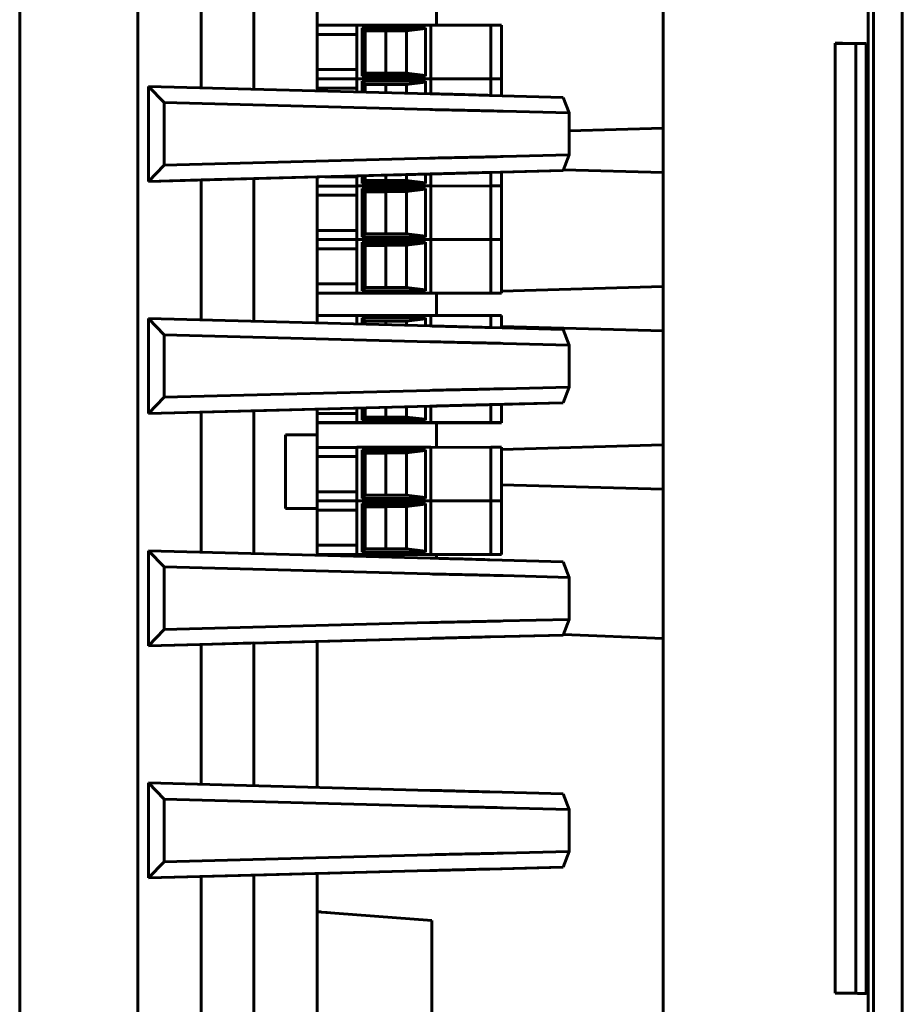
# Model space of a CAD drawing. Header units: millimetres. Extents: x 0 to 420, y 0 to 297.
# Tile 9 of 14: x 227 to 248, y 145 to 169. Entities that reach past the tile are written whole.
import ezdxf

# ---------------------------------------------------------------- set-up
doc = ezdxf.new("R2010")
doc.units = ezdxf.units.MM
doc.linetypes.add('K5LT_BASIC', pattern=[0])
doc.layers.add('Системный слой', color=7, linetype='Continuous')

# ---------------------------------------------------------------- blocks, each defined once
blk = doc.blocks.new('U10')
at = {"layer": 'Системный слой', "color": 150, "linetype": 'K5LT_BASIC', "lineweight": 60, "true_color": 0x0080ff}
for p, q in [((236.608, 144.901), (236.608, 147.318)), ((236.608, 139.401), (236.608, 143.002))]:
    blk.add_line(p, q, dxfattribs=at)
blk = doc.blocks.new('U11')
at = {"layer": 'Системный слой', "color": 150, "linetype": 'K5LT_BASIC', "lineweight": 60, "true_color": 0x0080ff}
for p, q in [((233.924, 147.524), (233.893, 147.527)), ((233.948, 147.523), (233.924, 147.524)), ((233.961, 147.522), (233.948, 147.523)), ((233.968, 147.521), (233.961, 147.522)), ((233.971, 147.521), (233.968, 147.521)), ((233.993, 147.519), (233.971, 147.521)), ((234.127, 147.509), (233.993, 147.519)), ((234.313, 147.494), (234.127, 147.509))]:
    blk.add_line(p, q, dxfattribs=at)
blk = doc.blocks.new('U13')
at = {"layer": 'Системный слой', "color": 150, "linetype": 'K5LT_BASIC', "lineweight": 60, "true_color": 0x0080ff}
for p, q in [((236.72, 169.819), (236.72, 168.527)), ((236.72, 162.175), (236.72, 161.652)), ((236.72, 159.11), (236.72, 158.527)), ((236.72, 155.985), (236.72, 155.898))]:
    blk.add_line(p, q, dxfattribs=at)
blk = doc.blocks.new('U39')
at = {"layer": 'Системный слой', "color": 150, "linetype": 'K5LT_BASIC', "lineweight": 60, "true_color": 0x0080ff}
for p, q in [((246.168, 168.096), (246.163, 168.096)), ((246.175, 168.095), (246.168, 168.096)), ((246.179, 168.095), (246.175, 168.095)), ((246.181, 168.095), (246.179, 168.095)), ((246.182, 168.095), (246.181, 168.095)), ((246.207, 168.095), (246.182, 168.095)), ((246.234, 168.095), (246.207, 168.095)), ((246.248, 168.095), (246.234, 168.095)), ((246.255, 168.095), (246.248, 168.095)), ((246.259, 168.095), (246.255, 168.095)), ((246.261, 168.095), (246.259, 168.095)), ((246.27, 168.095), (246.261, 168.095)), ((246.282, 168.095), (246.27, 168.095)), ((246.289, 168.095), (246.282, 168.095)), ((246.295, 168.095), (246.289, 168.095)), ((246.298, 168.095), (246.295, 168.095)), ((246.3, 168.095), (246.298, 168.095)), ((246.304, 168.095), (246.3, 168.095)), ((246.306, 168.095), (246.304, 168.095)), ((246.311, 168.095), (246.306, 168.095)), ((246.322, 168.095), (246.311, 168.095)), ((246.337, 168.094), (246.322, 168.095)), ((246.344, 168.094), (246.337, 168.094)), ((246.348, 168.094), (246.344, 168.094)), ((246.349, 168.094), (246.348, 168.094)), ((246.379, 168.094), (246.349, 168.094)), ((246.406, 168.094), (246.379, 168.094)), ((246.419, 168.094), (246.406, 168.094)), ((246.426, 168.094), (246.419, 168.094)), ((246.429, 168.094), (246.426, 168.094)), ((246.431, 168.094), (246.429, 168.094)), ((246.456, 168.093), (246.431, 168.094)), ((246.479, 168.093), (246.456, 168.093)), ((246.49, 168.093), (246.479, 168.093)), ((246.495, 168.093), (246.49, 168.093)), ((246.498, 168.093), (246.495, 168.093)), ((246.499, 168.093), (246.498, 168.093)), ((246.52, 168.093), (246.499, 168.093)), ((246.538, 168.093), (246.52, 168.093)), ((246.547, 168.092), (246.538, 168.093)), ((246.551, 168.092), (246.547, 168.092)), ((246.553, 168.092), (246.551, 168.092)), ((246.554, 168.092), (246.553, 168.092)), ((246.558, 168.092), (246.554, 168.092)), ((246.568, 168.092), (246.558, 168.092)), ((246.574, 168.092), (246.568, 168.092)), ((246.578, 168.092), (246.574, 168.092)), ((246.581, 168.092), (246.578, 168.092)), ((246.583, 168.092), (246.581, 168.092)), ((246.584, 168.092), (246.583, 168.092)), ((246.586, 168.092), (246.584, 168.092)), ((246.588, 168.092), (246.586, 168.092)), ((246.586, 168.092), (246.586, 168.092)), ((246.592, 168.092), (246.588, 168.092)), ((246.598, 168.092), (246.592, 168.092))]:
    blk.add_line(p, q, dxfattribs=at)

msp = doc.modelspace()

# ---------------------------------------------------------------- linework, layer by layer
at = {"layer": 'Системный слой', "color": 150, "linetype": 'K5LT_BASIC', "lineweight": 60, "true_color": 0x0080ff}
for p, q in [((226.8446, 234.8209), (226.8446, 110.1209)), ((229.6446, 131.9516), (229.6446, 216.4515)), ((242.0905, 215.3255), (242.0905, 132.9255)), ((242.0905, 132.9255), (242.0905, 215.3255)), ((242.0884, 215.0743), (242.0884, 133.3249)), ((242.0891, 133.3249), (242.0891, 215.0743)), ((246.9456, 178.2401), (246.9456, 130.7401)), ((247.0751, 178.2389), (247.0751, 130.7389)), ((231.1446, 170.3593), (231.1446, 167.0441)), ((232.3946, 170.3912), (232.3946, 167.0114)), ((233.8946, 170.4305), (233.8946, 166.9721)), ((234.8321, 168.5263), (233.8946, 168.5263)), ((234.8321, 167.257), (234.8321, 168.527)), ((234.8571, 168.527), (234.8321, 168.527)), ((234.8571, 168.527), (236.5821, 168.527)), ((235.0308, 168.3928), (234.9571, 168.467)), ((234.9571, 167.317), (234.9571, 168.467)), ((234.9571, 168.467), (236.4571, 168.467)), ((235.0308, 168.3928), (236.0071, 168.3928)), ((235.0308, 167.3902), (235.0308, 168.3928)), ((235.0308, 168.3911), (235.519, 168.3911)), ((235.519, 167.3902), (235.519, 168.3928)), ((235.519, 168.3928), (236.0071, 168.3928)), ((236.4571, 168.4485), (236.0071, 168.3928)), ((236.0071, 168.3928), (236.0071, 167.3902)), ((236.4571, 168.467), (236.4571, 167.317)), ((236.5821, 167.257), (236.5821, 168.527)), ((237.9738, 168.5266), (236.5821, 168.527)), ((238.0071, 168.5266), (237.9738, 168.5266)), ((238.0071, 167.257), (238.0071, 168.527)), ((238.0321, 168.527), (238.0071, 168.527)), ((238.0321, 168.527), (238.2321, 168.527)), ((238.2571, 168.527), (238.2321, 168.527)), ((238.2571, 168.527), (238.2571, 167.257)), ((233.8946, 168.3067), (234.8321, 168.3067)), ((246.1633, 168.0969), (246.1633, 145.597)), ((246.6523, 168.0906), (246.9019, 168.0907)), ((246.6523, 168.0906), (246.6523, 145.5907)), ((246.9019, 145.5907), (246.9019, 168.0907)), ((234.8321, 167.476), (233.8946, 167.476)), ((234.8321, 167.2563), (233.8946, 167.2563)), ((234.8321, 167.2563), (233.8946, 167.2563)), ((234.8321, 167.257), (234.8571, 167.257)), ((234.8321, 166.9476), (234.8321, 167.257)), ((234.8571, 167.257), (234.8321, 167.257)), ((234.8571, 167.257), (236.5821, 167.257)), ((234.8571, 167.257), (236.5821, 167.257)), ((235.0308, 167.3902), (234.9571, 167.317)), ((236.4571, 167.317), (234.9571, 167.317)), ((236.0071, 167.3902), (235.0308, 167.3902)), ((236.0071, 167.3902), (236.4571, 167.3353)), ((236.5821, 167.257), (237.9738, 167.2566)), ((236.5821, 166.9017), (236.5821, 167.257)), ((237.9738, 167.2566), (236.5821, 167.257)), ((237.9738, 167.2566), (238.0071, 167.2566)), ((238.0071, 167.2566), (237.9738, 167.2566)), ((238.0071, 167.257), (238.0321, 167.257)), ((238.0071, 166.8637), (238.0071, 167.257)), ((238.0321, 167.257), (238.0071, 167.257)), ((238.0321, 167.257), (238.2321, 167.257)), ((238.0321, 167.257), (238.2321, 167.257)), ((238.2321, 167.257), (238.2571, 167.257)), ((238.2571, 167.257), (238.2321, 167.257)), ((238.2571, 167.257), (238.2571, 166.8568)), ((236.5682, 166.9021), (229.8946, 167.0769)), ((229.8946, 167.0769), (229.8946, 164.8269)), ((229.8946, 167.0769), (230.2696, 166.6922)), ((233.8946, 167.0367), (234.8321, 167.0367)), ((235.0308, 167.1228), (234.9571, 167.197)), ((234.9571, 166.9443), (234.9571, 167.197)), ((234.9571, 167.197), (236.4571, 167.197)), ((235.0308, 167.1228), (236.0071, 167.1228)), ((235.0308, 166.9424), (235.0308, 167.1228)), ((235.0308, 167.1211), (235.519, 167.1211)), ((235.519, 166.9296), (235.519, 167.1228)), ((235.519, 167.1228), (236.0071, 167.1228)), ((236.4571, 167.1785), (236.0071, 167.1228)), ((236.0071, 167.1228), (236.0071, 166.9168)), ((236.4571, 167.197), (236.4571, 166.905)), ((239.7249, 166.8162), (237.9853, 166.8643)), ((239.8652, 166.4464), (239.7249, 166.8162)), ((230.2696, 165.2121), (230.2696, 166.6922)), ((230.2696, 166.6922), (236.5584, 166.5275)), ((238.3026, 166.4896), (239.8652, 166.4464)), ((239.8652, 166.4464), (239.8652, 165.4517)), ((242.0884, 166.0836), (239.8652, 166.022)), ((239.8652, 166.0213), (242.0884, 166.0829)), ((236.5584, 165.3768), (230.2696, 165.2121)), ((239.8652, 165.4517), (238.3026, 165.4131)), ((239.7249, 165.081), (239.8652, 165.4517)), ((230.2696, 165.2121), (229.8946, 164.8269)), ((229.8946, 164.8269), (236.5682, 165.0016)), ((231.1446, 164.8593), (232.3946, 164.892)), ((232.3946, 164.8912), (233.8946, 164.9305)), ((232.3946, 164.8912), (232.3946, 164.892)), ((232.3946, 164.8912), (232.3946, 161.5114)), ((233.8946, 164.9313), (236.5584, 165.001)), ((233.8946, 164.9305), (233.8946, 164.9313)), ((233.8946, 164.9305), (233.8946, 161.4721)), ((234.8321, 164.936), (234.0743, 164.936)), ((234.8321, 164.717), (234.8321, 164.9558)), ((234.9571, 164.777), (234.9571, 164.9591)), ((235.0308, 164.8502), (235.0308, 164.961)), ((235.519, 164.8502), (235.519, 164.9738)), ((236.0071, 164.9866), (236.0071, 164.8502)), ((236.4571, 164.9984), (236.4571, 164.777)), ((236.5821, 164.717), (236.5821, 165.0017)), ((239.3946, 165.0722), (237.6485, 165.0291)), ((237.9853, 165.038), (239.7249, 165.081)), ((238.0071, 164.717), (238.0071, 165.0379)), ((238.2571, 165.0441), (238.2571, 164.717)), ((239.7216, 165.0809), (239.3946, 165.0722)), ((239.7216, 165.0809), (239.7249, 165.081)), ((242.0884, 165.0353), (239.7324, 165.1009)), ((229.8946, 164.8266), (231.1446, 164.8593)), ((229.8946, 164.8266), (229.8946, 164.8269)), ((231.1446, 164.8593), (231.1446, 161.5441)), ((234.8321, 164.7163), (233.8946, 164.7163)), ((234.8321, 164.7163), (233.8946, 164.7163)), ((234.8321, 163.447), (234.8321, 164.717)), ((234.8571, 164.717), (234.8321, 164.717)), ((234.8321, 164.717), (234.8571, 164.717)), ((234.8571, 164.717), (236.5821, 164.717)), ((234.8571, 164.717), (236.5821, 164.717)), ((235.0308, 164.8502), (234.9571, 164.777)), ((236.4571, 164.777), (234.9571, 164.777)), ((235.0308, 164.5828), (234.9571, 164.657)), ((234.9571, 163.507), (234.9571, 164.657)), ((234.9571, 164.657), (236.4571, 164.657)), ((236.0071, 164.8502), (235.0308, 164.8502)), ((236.0071, 164.8502), (236.4571, 164.7953)), ((236.4571, 164.657), (236.4571, 163.507)), ((236.5821, 163.447), (236.5821, 164.717)), ((237.9738, 164.7166), (236.5821, 164.717)), ((236.5821, 164.717), (237.9738, 164.7166)), ((238.0071, 164.7166), (237.9738, 164.7166)), ((237.9738, 164.7166), (238.0071, 164.7166)), ((238.0071, 163.447), (238.0071, 164.717)), ((238.0321, 164.717), (238.0071, 164.717)), ((238.0071, 164.717), (238.0321, 164.717)), ((238.0321, 164.717), (238.2321, 164.717)), ((238.0321, 164.717), (238.2321, 164.717)), ((238.2571, 164.717), (238.2321, 164.717)), ((238.2321, 164.717), (238.2571, 164.717)), ((238.2571, 164.717), (238.2571, 163.447)), ((233.8946, 164.4967), (234.8321, 164.4967)), ((235.0308, 164.5828), (236.0071, 164.5828)), ((235.0308, 163.5802), (235.0308, 164.5828)), ((235.0308, 164.5811), (235.519, 164.5811)), ((235.519, 163.5802), (235.519, 164.5828)), ((235.519, 164.5828), (236.0071, 164.5828)), ((236.4571, 164.6385), (236.0071, 164.5828)), ((236.0071, 164.5828), (236.0071, 163.5802)), ((234.8321, 163.666), (233.8946, 163.666)), ((235.0308, 163.5802), (234.9571, 163.507)), ((236.4571, 163.507), (234.9571, 163.507)), ((236.0071, 163.5802), (235.0308, 163.5802)), ((236.0071, 163.5802), (236.4571, 163.5253)), ((234.8321, 163.4463), (233.8946, 163.4463)), ((234.8321, 163.4463), (233.8946, 163.4463)), ((234.8321, 163.447), (234.8571, 163.447)), ((234.8321, 162.177), (234.8321, 163.447)), ((234.8571, 163.447), (234.8321, 163.447)), ((234.8571, 163.447), (236.5821, 163.447)), ((234.8571, 163.447), (236.5821, 163.447)), ((235.0308, 163.3128), (234.9571, 163.387)), ((234.9571, 162.237), (234.9571, 163.387)), ((234.9571, 163.387), (236.4571, 163.387)), ((235.0308, 163.3128), (236.0071, 163.3128)), ((235.0308, 162.3102), (235.0308, 163.3128)), ((235.0308, 163.3111), (235.519, 163.3111)), ((235.519, 162.3102), (235.519, 163.3128)), ((235.519, 163.3128), (236.0071, 163.3128)), ((236.4571, 163.3685), (236.0071, 163.3128)), ((236.0071, 163.3128), (236.0071, 162.3102)), ((236.4571, 163.387), (236.4571, 162.237)), ((236.5821, 163.447), (237.9738, 163.4466)), ((236.5821, 162.177), (236.5821, 163.447)), ((237.9738, 163.4466), (236.5821, 163.447)), ((237.9738, 163.4466), (238.0071, 163.4466)), ((238.0071, 163.4466), (237.9738, 163.4466)), ((238.0071, 163.447), (238.0321, 163.447)), ((238.0071, 162.177), (238.0071, 163.447)), ((238.0321, 163.447), (238.0071, 163.447)), ((238.0321, 163.447), (238.2321, 163.447)), ((238.0321, 163.447), (238.2321, 163.447)), ((238.2321, 163.447), (238.2571, 163.447)), ((238.2571, 163.447), (238.2321, 163.447)), ((238.2571, 163.447), (238.2571, 162.177)), ((233.8946, 163.2267), (234.8321, 163.2267)), ((234.8321, 162.396), (233.8946, 162.396)), ((242.0884, 162.3336), (238.2571, 162.2274)), ((238.2571, 162.2268), (242.0884, 162.333)), ((234.8321, 162.1763), (233.8946, 162.1763)), ((234.8321, 162.1753), (233.8946, 162.1753)), ((234.8321, 162.1763), (234.8321, 162.177)), ((234.8321, 162.177), (234.8571, 162.177)), ((234.8321, 162.1748), (234.8321, 162.1753)), ((234.8571, 162.1747), (234.8321, 162.1748)), ((234.8571, 162.177), (236.5821, 162.177)), ((237.9821, 162.1747), (234.8571, 162.1747)), ((235.0308, 162.3102), (234.9571, 162.237)), ((236.4571, 162.237), (234.9571, 162.237)), ((236.0071, 162.3102), (235.0308, 162.3102)), ((236.0071, 162.3102), (236.4571, 162.2553)), ((236.5821, 162.177), (237.9738, 162.1766)), ((237.9738, 162.1766), (238.0071, 162.1766)), ((238.0071, 162.1747), (237.9821, 162.1747)), ((238.0071, 162.1766), (238.0071, 162.177)), ((238.0071, 162.177), (238.0321, 162.177)), ((238.0071, 162.1747), (238.0071, 162.1746)), ((238.0321, 162.1746), (238.0071, 162.1746)), ((238.0321, 162.177), (238.2321, 162.177)), ((238.1696, 162.1746), (238.0321, 162.1746)), ((238.1946, 162.1746), (238.1696, 162.1746)), ((238.1946, 162.1756), (238.1946, 162.1746)), ((238.2196, 162.1756), (238.1946, 162.1756)), ((238.2196, 162.1756), (238.2321, 162.1756)), ((238.2321, 162.177), (238.2571, 162.177)), ((238.2571, 162.1757), (238.2321, 162.1756)), ((238.2571, 162.177), (238.2571, 162.1757)), ((234.8321, 161.6513), (233.8946, 161.6513)), ((234.8321, 161.4476), (234.8321, 161.652)), ((234.8571, 161.652), (234.8321, 161.652)), ((234.8571, 161.652), (236.5821, 161.652)), ((236.5821, 161.4017), (236.5821, 161.652)), ((237.9738, 161.6516), (236.5821, 161.652)), ((238.0071, 161.6516), (237.9738, 161.6516)), ((238.0071, 161.3637), (238.0071, 161.652)), ((238.0321, 161.652), (238.0071, 161.652)), ((238.0321, 161.652), (238.2321, 161.652)), ((238.2571, 161.652), (238.2321, 161.652)), ((238.2571, 161.652), (238.2571, 161.3568)), ((229.8946, 161.5769), (230.2696, 161.1922)), ((236.5682, 161.4021), (229.8946, 161.5769)), ((229.8946, 161.5769), (229.8946, 159.3269)), ((235.0308, 161.5178), (234.9571, 161.592)), ((234.9571, 161.4443), (234.9571, 161.592)), ((234.9571, 161.592), (236.4571, 161.592)), ((235.0308, 161.5178), (236.0071, 161.5178)), ((235.0308, 161.4424), (235.0308, 161.5178)), ((235.0308, 161.5161), (235.519, 161.5161)), ((235.519, 161.4296), (235.519, 161.5178)), ((235.519, 161.5178), (236.0071, 161.5178)), ((236.4571, 161.5735), (236.0071, 161.5178)), ((236.0071, 161.5178), (236.0071, 161.4168)), ((236.4571, 161.592), (236.4571, 161.405)), ((242.0884, 161.2853), (238.2571, 161.392)), ((230.2696, 161.1922), (236.5584, 161.0275)), ((230.2696, 159.7121), (230.2696, 161.1922)), ((239.7249, 161.3162), (237.9853, 161.3643)), ((239.8652, 160.9464), (239.7249, 161.3162)), ((238.3026, 160.9896), (239.8652, 160.9464)), ((239.8652, 160.9464), (239.8652, 159.9517)), ((236.5584, 159.8768), (230.2696, 159.7121)), ((239.8652, 159.9517), (238.3026, 159.9131)), ((239.7249, 159.581), (239.8652, 159.9517)), ((230.2696, 159.7121), (229.8946, 159.3269)), ((239.3946, 159.5722), (237.6485, 159.5291)), ((237.9853, 159.538), (239.7249, 159.581)), ((238.0071, 159.112), (238.0071, 159.5379)), ((238.2571, 159.5441), (238.2571, 159.112)), ((239.7216, 159.5809), (239.3946, 159.5722)), ((239.7216, 159.5809), (239.7249, 159.581)), ((229.8946, 159.3269), (236.5682, 159.5016)), ((229.8946, 159.3266), (231.1446, 159.3593)), ((229.8946, 159.3266), (229.8946, 159.3269)), ((231.1446, 159.3593), (232.3946, 159.392)), ((231.1446, 159.3593), (231.1446, 156.0441)), ((232.3946, 159.3912), (233.8946, 159.4305)), ((232.3946, 159.3912), (232.3946, 159.392)), ((232.3946, 159.3912), (232.3946, 156.0114)), ((233.8946, 159.4313), (236.5584, 159.5011)), ((233.8946, 159.4305), (233.8946, 159.4313)), ((233.8946, 159.4305), (233.8946, 158.8257)), ((234.8321, 159.331), (233.8946, 159.331)), ((234.8321, 159.112), (234.8321, 159.4558)), ((234.9571, 159.172), (234.9571, 159.4591)), ((235.0308, 159.2452), (235.0308, 159.461)), ((235.519, 159.2452), (235.519, 159.4738)), ((236.0071, 159.4866), (236.0071, 159.2452)), ((236.4571, 159.4984), (236.4571, 159.172)), ((236.5821, 159.112), (236.5821, 159.5017)), ((234.8321, 159.1113), (233.8946, 159.1113)), ((234.8321, 159.1103), (233.8946, 159.1103)), ((234.8321, 159.1113), (234.8321, 159.112)), ((234.8321, 159.112), (234.8571, 159.112)), ((234.8321, 159.1098), (234.8321, 159.1103)), ((234.8571, 159.1097), (234.8321, 159.1098)), ((234.8571, 159.112), (236.5821, 159.112)), ((237.9821, 159.1097), (234.8571, 159.1097)), ((235.0308, 159.2452), (234.9571, 159.172)), ((236.4571, 159.172), (234.9571, 159.172)), ((236.0071, 159.2452), (235.0308, 159.2452)), ((236.0071, 159.2452), (236.4571, 159.1903)), ((236.5821, 159.112), (237.9738, 159.1116)), ((237.9738, 159.1116), (238.0071, 159.1116)), ((238.0071, 159.1097), (237.9821, 159.1097)), ((238.0071, 159.1116), (238.0071, 159.112)), ((238.0071, 159.112), (238.0321, 159.112)), ((238.0071, 159.1097), (238.0071, 159.1096)), ((238.0321, 159.1096), (238.0071, 159.1096)), ((238.0321, 159.112), (238.2321, 159.112)), ((238.1696, 159.1096), (238.0321, 159.1096)), ((238.1946, 159.1096), (238.1696, 159.1096)), ((238.1946, 159.1106), (238.1946, 159.1096)), ((238.2196, 159.1106), (238.1946, 159.1106)), ((238.2196, 159.1106), (238.2321, 159.1106)), ((238.2321, 159.112), (238.2571, 159.112)), ((238.2571, 159.1107), (238.2321, 159.1106)), ((238.2571, 159.112), (238.2571, 159.1107)), ((233.1446, 158.8257), (233.1446, 157.0757)), ((233.1446, 158.8257), (233.8946, 158.8257)), ((233.8946, 158.8257), (233.8946, 158.8246)), ((233.1446, 158.8246), (233.8946, 158.8246)), ((233.8946, 157.0757), (233.8946, 158.8246)), ((234.8321, 158.5263), (233.8946, 158.5263)), ((234.8321, 157.257), (234.8321, 158.527)), ((234.8571, 158.527), (234.8321, 158.527)), ((234.8571, 158.527), (236.5821, 158.527)), ((235.0308, 158.3928), (234.9571, 158.467)), ((234.9571, 157.317), (234.9571, 158.467)), ((234.9571, 158.467), (236.4571, 158.467)), ((235.0308, 158.3928), (236.0071, 158.3928)), ((235.0308, 157.3902), (235.0308, 158.3928)), ((235.0308, 158.3911), (235.519, 158.3911)), ((235.519, 157.3902), (235.519, 158.3928)), ((235.519, 158.3928), (236.0071, 158.3928)), ((236.4571, 158.4485), (236.0071, 158.3928)), ((236.0071, 158.3928), (236.0071, 157.3902)), ((236.4571, 158.467), (236.4571, 157.317)), ((236.5821, 157.257), (236.5821, 158.527)), ((237.9738, 158.5266), (236.5821, 158.527)), ((238.0071, 158.5266), (237.9738, 158.5266)), ((238.0071, 157.257), (238.0071, 158.527)), ((238.0321, 158.527), (238.0071, 158.527)), ((238.0321, 158.527), (238.2321, 158.527)), ((238.2571, 158.527), (238.2321, 158.527)), ((242.0884, 158.5836), (238.2571, 158.4774)), ((238.2571, 158.4768), (242.0884, 158.583)), ((238.2571, 158.527), (238.2571, 157.257)), ((233.8946, 158.3067), (234.8321, 158.3067)), ((234.8321, 157.476), (233.8946, 157.476)), ((242.0884, 157.5353), (238.2571, 157.642)), ((234.8321, 157.2563), (233.8946, 157.2563)), ((234.8321, 157.2563), (233.8946, 157.2563)), ((234.8321, 155.987), (234.8321, 157.257)), ((234.8571, 157.257), (234.8321, 157.257)), ((234.8321, 157.257), (234.8571, 157.257)), ((234.8571, 157.257), (236.5821, 157.257)), ((234.8571, 157.257), (236.5821, 157.257)), ((235.0308, 157.3902), (234.9571, 157.317)), ((236.4571, 157.317), (234.9571, 157.317)), ((235.0308, 157.1228), (234.9571, 157.197)), ((234.9571, 156.047), (234.9571, 157.197)), ((234.9571, 157.197), (236.4571, 157.197)), ((236.0071, 157.3902), (235.0308, 157.3902)), ((236.0071, 157.3902), (236.4571, 157.3353)), ((236.4571, 157.197), (236.4571, 156.047)), ((236.5821, 155.987), (236.5821, 157.257)), ((237.9738, 157.2566), (236.5821, 157.257)), ((236.5821, 157.257), (237.9738, 157.2566)), ((238.0071, 157.2566), (237.9738, 157.2566)), ((237.9738, 157.2566), (238.0071, 157.2566)), ((238.0071, 155.987), (238.0071, 157.257)), ((238.0321, 157.257), (238.0071, 157.257)), ((238.0071, 157.257), (238.0321, 157.257)), ((238.0321, 157.257), (238.2321, 157.257)), ((238.0321, 157.257), (238.2321, 157.257)), ((238.2571, 157.257), (238.2321, 157.257)), ((238.2321, 157.257), (238.2571, 157.257)), ((238.2571, 157.257), (238.2571, 155.987)), ((233.1446, 157.0757), (233.8946, 157.0757)), ((233.8946, 157.0757), (233.8946, 155.9721)), ((233.8946, 157.0367), (234.8321, 157.0367)), ((235.0308, 157.1228), (236.0071, 157.1228)), ((235.0308, 156.1202), (235.0308, 157.1228)), ((235.0308, 157.1211), (235.519, 157.1211)), ((235.519, 156.1202), (235.519, 157.1228)), ((235.519, 157.1228), (236.0071, 157.1228)), ((236.4571, 157.1785), (236.0071, 157.1228)), ((236.0071, 157.1228), (236.0071, 156.1202)), ((229.8946, 156.0769), (230.2696, 155.6922)), ((236.5682, 155.9021), (229.8946, 156.0769)), ((229.8946, 156.0769), (229.8946, 153.8269)), ((234.8321, 156.206), (233.8946, 156.206)), ((235.0308, 156.1202), (234.9571, 156.047)), ((236.4571, 156.047), (234.9571, 156.047)), ((236.0071, 156.1202), (235.0308, 156.1202)), ((236.0071, 156.1202), (236.4571, 156.0653)), ((234.8321, 155.9863), (233.8946, 155.9863)), ((234.8321, 155.9853), (233.8946, 155.9853)), ((234.8321, 155.9863), (234.8321, 155.987)), ((234.8321, 155.987), (234.8571, 155.987)), ((234.8321, 155.9848), (234.8321, 155.9853)), ((234.8571, 155.9847), (234.8321, 155.9848)), ((234.8571, 155.987), (236.5821, 155.987)), ((237.9821, 155.9847), (234.8571, 155.9847)), ((236.5821, 155.987), (237.9738, 155.9866)), ((237.9738, 155.9866), (238.0071, 155.9866)), ((238.0071, 155.9847), (237.9821, 155.9847)), ((239.7249, 155.8162), (237.9853, 155.8643)), ((238.0071, 155.9866), (238.0071, 155.987)), ((238.0071, 155.987), (238.0321, 155.987)), ((238.0071, 155.9847), (238.0071, 155.9846)), ((238.0321, 155.9846), (238.0071, 155.9846)), ((238.0321, 155.987), (238.2321, 155.987)), ((238.1696, 155.9846), (238.0321, 155.9846)), ((238.1946, 155.9846), (238.1696, 155.9846)), ((238.1946, 155.9856), (238.1946, 155.9846)), ((238.2196, 155.9856), (238.1946, 155.9856)), ((238.2196, 155.9856), (238.2321, 155.9856)), ((238.2321, 155.987), (238.2571, 155.987)), ((238.2571, 155.9857), (238.2321, 155.9856)), ((238.2571, 155.987), (238.2571, 155.9857)), ((239.8652, 155.4464), (239.7249, 155.8162)), ((230.2696, 155.6922), (236.5584, 155.5276)), ((230.2696, 154.2121), (230.2696, 155.6922)), ((238.3026, 155.4896), (239.8652, 155.4464)), ((239.8652, 155.4464), (239.8652, 154.4517)), ((239.8652, 154.4517), (238.3026, 154.4131)), ((239.7249, 154.081), (239.8652, 154.4517)), ((230.2696, 154.2121), (229.8946, 153.8269)), ((236.5584, 154.3768), (230.2696, 154.2121)), ((229.8946, 153.8269), (236.5682, 154.0016)), ((232.3946, 153.8912), (233.8946, 153.9305)), ((233.8946, 153.9313), (236.5584, 154.0011)), ((233.8946, 153.9305), (233.8946, 153.9313)), ((233.8946, 153.9305), (233.8946, 150.4721)), ((239.3946, 154.0722), (237.6485, 154.0291)), ((237.9853, 154.038), (239.7249, 154.081)), ((239.7216, 154.0809), (239.3946, 154.0722)), ((239.7216, 154.0809), (239.7249, 154.081)), ((242.0884, 154), (239.7286, 154.0907)), ((242.0884, 154), (239.7286, 154.0907)), ((229.8946, 153.8266), (231.1446, 153.8593)), ((229.8946, 153.8266), (229.8946, 153.8269)), ((231.1446, 153.8593), (232.3946, 153.892)), ((231.1446, 153.8593), (231.1446, 150.5441)), ((232.3946, 153.8912), (232.3946, 153.892)), ((232.3946, 153.8912), (232.3946, 150.5114)), ((229.8946, 150.5769), (229.8946, 148.3269)), ((229.8946, 150.5769), (230.2696, 150.1922)), ((236.5682, 150.4021), (229.8946, 150.5769)), ((239.7249, 150.3162), (237.9853, 150.3643)), ((239.8652, 149.9464), (239.7249, 150.3162)), ((230.2696, 150.1922), (236.5584, 150.0276)), ((230.2696, 148.7121), (230.2696, 150.1922)), ((238.3026, 149.9896), (239.8652, 149.9464)), ((239.8652, 149.9464), (239.8652, 148.9517)), ((236.5584, 148.8768), (230.2696, 148.7121)), ((239.8652, 148.9517), (238.3026, 148.9131)), ((239.7249, 148.581), (239.8652, 148.9517)), ((230.2696, 148.7121), (229.8946, 148.3269)), ((239.3946, 148.5722), (237.6485, 148.5291)), ((237.9853, 148.538), (239.7249, 148.581)), ((239.7216, 148.5809), (239.3946, 148.5722)), ((239.7216, 148.5809), (239.7249, 148.581)), ((229.8946, 148.3269), (236.5682, 148.5016)), ((229.8946, 148.3266), (231.1446, 148.3593)), ((231.1446, 148.3593), (232.3946, 148.392)), ((231.1446, 148.3593), (231.1446, 145.0441)), ((232.3946, 148.3912), (233.8946, 148.4305)), ((232.3946, 148.3912), (232.3946, 148.392)), ((232.3946, 148.3912), (232.3946, 145.0114)), ((233.8946, 148.4313), (236.5584, 148.5011)), ((233.8946, 148.4305), (233.8946, 148.4313)), ((233.8946, 148.4305), (233.8946, 144.9721)), ((229.8946, 148.3266), (229.8946, 148.3269)), ((233.8946, 147.5259), (236.6083, 147.3172)), ((236.6083, 147.3177), (234.3129, 147.4944))]:
    msp.add_line(p, q, dxfattribs=at)
msp.add_ellipse((324.5166, 168.0943), major_axis=(-77.9876, 0), ratio=0.0008295, start_param=0.0421823, end_param=0.0562431, dxfattribs=at)
for points in [[(247.7559, 130.7366), (247.7558, 131.002), (247.7557, 131.5222), (247.7555, 132.2653), (247.7553, 132.9868), (247.755, 133.7034), (247.7548, 134.4468), (247.7546, 135.1637), (247.7543, 135.9382), (247.754, 136.8059), (247.7537, 137.7111), (247.7534, 138.6662), (247.7532, 139.677), (247.7529, 140.7191), (247.7526, 141.8368), (247.7523, 142.9884), (247.752, 144.1984), (247.7517, 145.474), (247.7514, 146.962), (247.751, 148.6796), (247.7507, 150.6294), (247.7505, 152.8396), (247.7504, 155.5014), (247.7504, 157.9612), (247.7505, 160.0815), (247.7507, 162.6132), (247.7512, 165.4664), (247.7519, 168.6888), (247.7529, 172.4206), (247.754, 176.1207), (247.7547, 179.2842), (247.7554, 182.1191), (247.756, 184.5443), (247.7564, 187.19), (247.7566, 189.5428), (247.7568, 191.6231), (247.7568, 193.4301), (247.7567, 195.5648), (247.7566, 197.9279), (247.7564, 199.9429), (247.7562, 201.7283), (247.756, 203.2892), (247.7558, 204.6246), (247.7557, 205.8641), (247.7555, 207.0482), (247.7553, 208.1942), (247.7551, 209.2662), (247.7549, 210.3109), (247.7547, 211.3108), (247.7545, 212.2122), (247.7544, 213.1443), (247.7542, 214.0268), (247.7541, 214.8966), (247.7539, 215.7546), (247.7537, 216.5992), (247.7536, 217.187), (247.7536, 217.4843)], [(237.9853, 166.8643), (237.913, 166.8663), (237.7403, 166.871), (237.399, 166.8802), (236.9994, 166.8908), (236.716, 166.8982), (236.5682, 166.9021)], [(236.5584, 166.5275), (236.735, 166.5238), (237.0881, 166.5162), (237.5809, 166.5056), (238.0024, 166.4963), (238.2162, 166.4915), (238.3026, 166.4896)], [(238.3026, 165.4131), (238.2162, 165.4114), (238.0024, 165.407), (237.5809, 165.3983), (237.0882, 165.388), (236.735, 165.3806), (236.5584, 165.3768)], [(237.6485, 165.0291), (237.5291, 165.0261), (237.2142, 165.0181), (236.8023, 165.0074), (236.5584, 165.001)], [(236.5682, 165.0016), (236.716, 165.0055), (236.9994, 165.0129), (237.399, 165.0232), (237.7403, 165.0319), (237.913, 165.0363), (237.9853, 165.038)], [(237.9853, 161.3643), (237.913, 161.3663), (237.7403, 161.371), (237.399, 161.3802), (236.9994, 161.3908), (236.716, 161.3982), (236.5682, 161.4021)], [(236.5584, 161.0275), (236.735, 161.0238), (237.0881, 161.0162), (237.5809, 161.0056), (238.0024, 160.9963), (238.2162, 160.9915), (238.3026, 160.9896)], [(238.3026, 159.9131), (238.2162, 159.9114), (238.0024, 159.907), (237.5809, 159.8983), (237.0882, 159.888), (236.735, 159.8806), (236.5584, 159.8768)], [(237.6485, 159.5291), (237.5291, 159.5261), (237.2142, 159.5181), (236.8023, 159.5074), (236.5584, 159.5011)], [(236.5682, 159.5016), (236.716, 159.5055), (236.9994, 159.5129), (237.399, 159.5232), (237.7403, 159.5319), (237.913, 159.5363), (237.9853, 159.538)], [(237.9853, 155.8643), (237.913, 155.8663), (237.7403, 155.871), (237.399, 155.8802), (236.9994, 155.8908), (236.716, 155.8982), (236.5682, 155.9021)], [(236.5584, 155.5276), (236.735, 155.5238), (237.0881, 155.5162), (237.5809, 155.5056), (238.0024, 155.4963), (238.2162, 155.4916), (238.3026, 155.4896)], [(238.3026, 154.4131), (238.2162, 154.4114), (238.0024, 154.407), (237.5809, 154.3983), (237.0882, 154.388), (236.735, 154.3806), (236.5584, 154.3768)], [(237.6485, 154.0291), (237.5291, 154.0261), (237.2142, 154.0181), (236.8023, 154.0074), (236.5584, 154.0011)], [(236.5682, 154.0016), (236.716, 154.0055), (236.9994, 154.0129), (237.399, 154.0232), (237.7403, 154.0319), (237.913, 154.0363), (237.9853, 154.038)], [(237.9853, 150.3643), (237.913, 150.3663), (237.7403, 150.371), (237.399, 150.3802), (236.9994, 150.3908), (236.716, 150.3982), (236.5682, 150.4021)], [(236.5584, 150.0276), (236.735, 150.0238), (237.0881, 150.0162), (237.5809, 150.0056), (238.0024, 149.9964), (238.2162, 149.9916), (238.3026, 149.9896)], [(238.3026, 148.9131), (238.2162, 148.9114), (238.0024, 148.907), (237.5809, 148.8984), (237.0882, 148.888), (236.735, 148.8806), (236.5584, 148.8768)], [(237.6485, 148.5291), (237.5291, 148.5261), (237.2142, 148.5181), (236.8023, 148.5074), (236.5584, 148.5011)], [(236.5682, 148.5016), (236.716, 148.5055), (236.9994, 148.5129), (237.399, 148.5232), (237.7403, 148.5319), (237.913, 148.5363), (237.9853, 148.538)]]:
    msp.add_open_spline(points, degree=3, dxfattribs=at)
for points, knots in [([(246.1633, 168.0969), (246.1685, 168.0969), (246.1903, 168.0968), (246.2238, 168.0967), (246.2804, 168.0965), (246.3174, 168.0963), (246.3392, 168.0961), (246.3929, 168.0957), (246.5341, 168.0948), (246.68, 168.0938), (246.7683, 168.0929), (246.8214, 168.0921), (246.854, 168.0914), (246.8826, 168.0909), (246.9015, 168.0907), (246.9019, 168.0907)], [0, 0, 0, 0, 0.0319755, 0.133749, 0.2355225, 0.337296, 0.4390696, 0.5408431, 0.6426166, 0.7443901, 0.8461637, 0.8970504, 0.9479372, 0.9988239, 1, 1, 1, 1]), ([(246.9019, 145.5907), (246.9015, 145.5907), (246.8826, 145.5909), (246.854, 145.5914), (246.8214, 145.5921), (246.7683, 145.5929), (246.68, 145.5938), (246.5341, 145.5948), (246.3929, 145.5957), (246.3392, 145.5961), (246.3174, 145.5963), (246.2804, 145.5965), (246.2238, 145.5967), (246.1903, 145.5968), (246.1685, 145.5969), (246.1633, 145.597)], [0, 0, 0, 0, 0.0011761, 0.0520628, 0.1029496, 0.1538363, 0.2556099, 0.3573834, 0.4591569, 0.5609304, 0.662704, 0.7644775, 0.866251, 0.9680245, 1, 1, 1, 1])]:
    msp.add_open_spline(points, degree=3, knots=knots, dxfattribs=at)

# ---------------------------------------------------------------- block references
at = {"layer": 'Системный слой'}
for name in ['U13', 'U39', 'U11', 'U10']:
    msp.add_blockref(name, (0, 0), dxfattribs=at)

doc.saveas('drawing.dxf')
